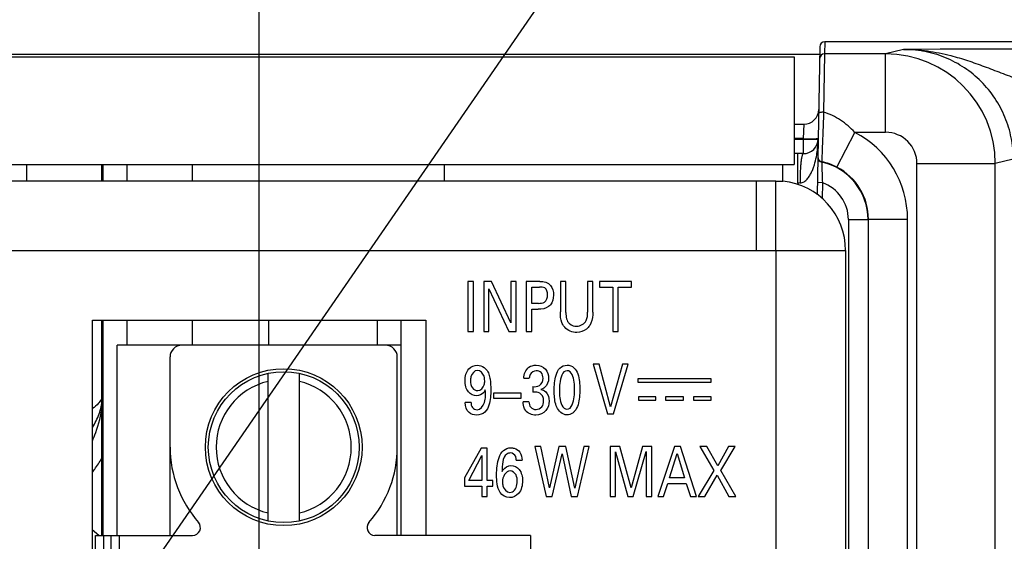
# Model space of a CAD drawing. Header units: inches. Extents: x 0 to 34, y 0 to 22.
# Tile 36 of 59: x 11.2 to 13.1, y 13.9 to 15. Entities that reach past the tile are written whole.
import ezdxf

# ---------------------------------------------------------------- set-up
doc = ezdxf.new("R2010")
doc.units = ezdxf.units.IN
doc.header["$LTSCALE"] = 1.87
doc.header["$MEASUREMENT"] = 0
doc.layers.get('0').update_dxf_attribs({"linetype": 'CONTINUOUS'})
for name, color, linetype in [('02___PRT_ALL_AXES', 7, 'CONTINUOUS'), ('ARTWORK', 7, 'CONTINUOUS'), ('DETAIL', 7, 'CONTINUOUS'), ('DIMENSIONS', 7, 'CONTINUOUS'), ('NONECAD', 7, 'CONTINUOUS')]:
    doc.layers.add(name, color=color, linetype=linetype)
doc.styles.get("Standard").update_dxf_attribs({"font": 'txt', "width": 0.8})
doc.dimstyles.new('DIMSTYLE_1', dxfattribs={"dimtxt": 0.125, "dimasz": 0.18, "dimexe": 0.125, "dimexo": 0.0625, "dimgap": 0.03125, "dimtad": 0, "dimtih": 1, "dimtoh": 1, "dimlfac": 0.5, "dimzin": 4, "dimdsep": 46, "dimtxsty": 'STANDARD', "dimblk": '_FILLED', "dimblk1": '_FILLED', "dimblk2": '_FILLED', "dimcen": 0.09, "dimadec": 0, "dimazin": 0, "dimtp": 0.01, "dimtm": 0.01, "dimtfac": 1, "dimtofl": 0, "dimtmove": 0, "dimatfit": 3, "dimldrblk": '_FILLED', "dimfxl": 1, "dimtolj": 1, "dimtzin": 4, "dimarcsym": 0})
doc.dimstyles.get("Standard").update_dxf_attribs({"dimtxt": 0.125, "dimasz": 0.18, "dimexe": 0.125, "dimexo": 0.0625, "dimgap": 0.09, "dimtad": 0, "dimtih": 1, "dimtoh": 1, "dimdec": 3, "dimzin": 4, "dimdsep": 46, "dimtxsty": 'STANDARD', "dimblk": '_FILLED', "dimblk1": '_FILLED', "dimblk2": '_FILLED', "dimcen": 0.09, "dimadec": 0, "dimazin": 0, "dimtol": 1, "dimtp": 0.01, "dimtm": 0.01, "dimtfac": 1, "dimtdec": 3, "dimtofl": 0, "dimtmove": 0, "dimatfit": 3, "dimldrblk": '_FILLED', "dimfxl": 1, "dimtolj": 1, "dimtzin": 4, "dimarcsym": 0})

# ---------------------------------------------------------------- blocks, each defined once
blk = doc.blocks.new('*D24')
at = {"layer": 'DIMENSIONS', "color": 2, "linetype": 'CONTINUOUS'}
blk.add_line((11.6509, 13.5485), (11.6509, 15.6145), dxfattribs=at)
at = {"layer": 'DIMENSIONS', "color": 2, "linetype": 'CONTINUOUS', "insert": (11.5884, 15.677), "char_height": 0.125, "width": 1.125, "attachment_point": 1, "rotation": 90, "line_spacing_factor": 0.9}
blk.add_mtext('3.39{\\Ftxt.shx;\\W1.000000;\\H0.125000; }[86.2]', dxfattribs=at)
blk = doc.blocks.new('_FILLED')
at = {"color": 0, "linetype": 'BYBLOCK'}
blk.add_solid([(0, 0), (-1, 0.174), (-1, -0.174)], dxfattribs=at)

msp = doc.modelspace()

# ---------------------------------------------------------------- linework, layer by layer
at = {"color": 7, "linetype": 'CONTINUOUS'}
for p, q in [((12.7879, 14.927), (12.7875, 14.9029)), ((30.4335, 14.927), (12.7879, 14.927)), ((7.0572, 14.9022), (12.7775, 14.9022)), ((12.7779, 14.9171), (12.7727, 14.6197)), ((12.7875, 14.9029), (12.7855, 14.7858)), ((12.9101, 14.9029), (12.7875, 14.9029)), ((12.9463, 14.912), (12.9101, 14.9029)), ((12.9102, 14.7454), (12.9102, 14.9029)), ((13.0197, 14.9122), (12.9463, 14.912)), ((12.7261, 14.7616), (12.7457, 14.7616)), ((12.7457, 14.7616), (12.7447, 14.7327)), ((12.812, 14.6756), (12.8483, 14.7454)), ((12.9102, 14.7454), (12.8483, 14.7454)), ((12.7447, 14.7327), (12.7261, 14.7327)), ((12.7261, 14.7315), (12.7446, 14.7315)), ((12.7447, 14.7327), (12.7446, 14.7315)), ((12.7446, 14.7315), (12.7446, 14.7026)), ((12.7706, 14.7327), (12.7743, 14.733)), ((12.7743, 14.733), (12.7747, 14.7332)), ((12.7446, 14.7026), (12.7261, 14.7026)), ((12.7337, 14.6436), (12.7337, 14.7026)), ((12.7819, 14.6863), (12.7819, 14.6855)), ((13.1668, 14.6915), (13.1306, 14.6825)), ((11.1833, 14.6817), (11.1833, 14.648)), ((11.3854, 14.681), (11.3854, 14.648)), ((11.5167, 14.681), (11.5167, 14.648)), ((12.9731, 9.0554), (12.9731, 14.6825)), ((12.9731, 14.6825), (13.1306, 14.6825)), ((13.1306, 8.8265), (13.1306, 14.6825)), ((12.7337, 14.6436), (12.7337, 14.6397)), ((12.7831, 14.6443), (12.7731, 14.6445)), ((12.7831, 14.6443), (12.7825, 14.6119)), ((12.8354, 14.5701), (12.8354, 9.0228)), ((12.8354, 14.5701), (12.8748, 14.5701)), ((12.8748, 14.5701), (12.8748, 9.0622)), ((12.8756, 9.0614), (12.8756, 14.5708)), ((12.8756, 14.5708), (12.9543, 14.5708)), ((12.9543, 9.0581), (12.9543, 14.5708)), ((11.3854, 14.368), (11.3854, 14.318)), ((11.5167, 14.368), (11.5167, 14.318)), ((11.67, 14.368), (11.67, 14.318)), ((11.888, 14.368), (11.888, 14.318)), ((11.3658, 13.9361), (11.3658, 14.318)), ((11.9367, 14.318), (11.3658, 14.318)), ((11.9367, 13.9361), (11.9367, 14.318)), ((11.4721, 13.9361), (11.4721, 14.2943)), ((11.9288, 13.9361), (11.9288, 14.2943)), ((11.669, 13.965), (11.669, 14.2615)), ((11.732, 13.965), (11.732, 14.2615)), ((11.3288, 13.9359), (11.3158, 13.9475)), ((11.3225, 12.7865), (11.3225, 13.9361)), ((11.3225, 13.9361), (11.5174, 13.9361)), ((11.3383, 13.9361), (11.3383, 12.7865)), ((11.354, 12.7865), (11.354, 13.9361)), ((11.3698, 13.9361), (11.3698, 12.7865)), ((12.1965, 13.9361), (11.8836, 13.9361)), ((12.1965, 13.9361), (12.1965, 12.7865))]:
    msp.add_line(p, q, dxfattribs=at)
at = {"color": 3, "linetype": 'CONTINUOUS'}
for p, q in [((7.0655, 14.897), (12.7261, 14.897)), ((12.7261, 14.897), (12.7261, 14.681)), ((7.0655, 14.681), (12.7261, 14.681)), ((12.0238, 14.648), (12.0238, 14.681)), ((12.7038, 14.648), (12.7038, 14.681)), ((6.5885, 14.648), (12.6898, 14.648)), ((12.6498, 14.648), (12.6498, 14.508)), ((12.6898, 14.508), (12.6898, 14.6473)), ((12.6898, 14.6473), (12.7036, 14.6473)), ((6.4485, 14.508), (12.8298, 14.508)), ((11.3159, 12.354), (11.3159, 14.368)), ((11.3159, 14.368), (11.9859, 14.368)), ((11.9859, 14.368), (11.9859, 13.9361))]:
    msp.add_line(p, q, dxfattribs=at)
at = {"color": 7, "linetype": 'CONTINUOUS'}
for radius in [0.1575, 0.1516]:
    msp.add_circle((11.7005, 14.1132), radius, dxfattribs=at)
for centre, radius, start, end in [((12.7879, 14.917), 0.01, 90.0002, 178.9992), ((12.7875, 14.8929), 0.01, 90.0002, 178.9992), ((12.9101, 14.6825), 0.2205, 0.0011, 89.995), ((13.1786, -33.4911), 48.4036, 90.00308, 90.18806), ((12.7457, 14.7916), 0.03, 270, 359.0001), ((12.7575, 14.5708), 0.1968, 359.9976, 62.5221), ((12.9102, 14.6825), 0.063, 0.0035, 90.0053), ((12.7446, 14.7326), 0.03, 269.9996, 359), ((12.5886, 14.7317), 0.1858, 349.1939, 350.9947), ((12.5961, 14.7303), 0.1782, 348.9221, 349.1828), ((12.784, 14.6961), 0.01, 179.004, 258.0518), ((12.784, 14.6953), 0.01, 179.0032, 257.707), ((12.7579, 14.5715), 0.1173, 62.5481, 78.1839), ((12.7567, 14.5701), 0.1181, 0.0042, 77.6942), ((12.7576, 14.5709), 0.1181, 359.9838, 62.528), ((12.7734, 13.1522), 1.4919, 91.356, 91.5226), ((12.7567, 14.5701), 0.0787, 359.9979, 70.4078), ((12.6984, 14.7765), 0.2714, 310.5242, 310.7475), ((11.4957, 14.2943), 0.0236, 90, 180), ((11.9052, 14.2943), 0.0236, 0, 90), ((11.7005, 14.1132), 0.1358, 103.408, 256.592), ((11.7005, 14.1132), 0.1358, 283.408, 76.592), ((11.7005, 14.1132), 0.2283, 180, 221.3984), ((11.7005, 14.1132), 0.2283, 318.6016, 360), ((11.5174, 13.9518), 0.0157, 270, 41.3984), ((11.8836, 13.9518), 0.0157, 138.6016, 270)]:
    msp.add_arc(centre, radius, start, end, dxfattribs=at)
at = {"color": 3, "linetype": 'CONTINUOUS'}
msp.add_arc((12.6898, 14.508), 0.14, 0, 84.3311, dxfattribs=at)
at = {"color": 7, "linetype": 'CONTINUOUS'}
for points, knots in [([(12.9463, 14.912), (12.9623, 14.912), (12.9943, 14.9098), (13.0258, 14.9034), (13.0413, 14.8994)], [0, 0, 0, 0, 0.499547, 1, 1, 1, 1]), ([(13.1668, 14.6915), (13.1668, 14.7059), (13.164, 14.7348), (13.1513, 14.7764), (13.1308, 14.8148), (13.1032, 14.8484), (13.0696, 14.876), (13.0312, 14.8965), (12.9896, 14.9091), (12.9607, 14.912), (12.9463, 14.912)], [0, 0, 0, 0, 0.125, 0.249999, 0.374998, 0.499997, 0.624997, 0.749998, 0.874999, 1, 1, 1, 1]), ([(13.0413, 14.8994), (13.0526, 14.8965), (13.0751, 14.8898), (13.1085, 14.8778), (13.142, 14.865), (13.1645, 14.8565), (13.176, 14.8525)], [0, 0, 0, 0, 0.2459, 0.49373, 0.744893, 1, 1, 1, 1]), ([(12.7855, 14.7858), (12.7843, 14.7858), (12.7824, 14.7857), (12.7801, 14.7854), (12.7786, 14.7852), (12.7773, 14.7848), (12.7763, 14.7844), (12.7755, 14.7838), (12.7755, 14.7834)], [0, 0, 0, 0, 0.358577, 0.52172, 0.666456, 0.788196, 0.88395, 1, 1, 1, 1]), ([(12.7855, 14.7858), (12.7853, 14.7799), (12.7849, 14.7681), (12.7843, 14.7507), (12.7836, 14.734), (12.7831, 14.7209), (12.7827, 14.7114), (12.7825, 14.7053), (12.7823, 14.6999), (12.7821, 14.6954), (12.782, 14.6921), (12.7819, 14.69), (12.7819, 14.6888), (12.7819, 14.6878), (12.7819, 14.6871), (12.7819, 14.6866), (12.7819, 14.6864), (12.7819, 14.6863)], [0, 0, 0, 0, 0.177024, 0.355448, 0.526396, 0.681285, 0.750191, 0.812177, 0.866418, 0.912181, 0.948844, 0.963603, 0.975911, 0.985729, 0.993026, 0.997782, 1, 1, 1, 1]), ([(12.8483, 14.7454), (12.8396, 14.7545), (12.8252, 14.767), (12.8034, 14.7795), (12.7916, 14.784), (12.7855, 14.7858)], [0, 0, 0, 0, 0.50033, 0.750126, 1, 1, 1, 1]), ([(12.7446, 14.7315), (12.7466, 14.7315), (12.7504, 14.7315), (12.756, 14.7314), (12.7611, 14.7314), (12.7656, 14.7315), (12.7688, 14.7315), (12.771, 14.7316), (12.7723, 14.7317), (12.7732, 14.7318), (12.774, 14.7319), (12.7744, 14.7319), (12.7746, 14.732), (12.7746, 14.7321)], [0, 0, 0, 0, 0.194684, 0.381864, 0.554389, 0.705633, 0.829811, 0.880227, 0.922196, 0.955334, 0.97935, 0.994107, 1, 1, 1, 1]), ([(12.7447, 14.7327), (12.7497, 14.7326), (12.7583, 14.7325), (12.767, 14.7326), (12.7706, 14.7327)], [0, 0, 0, 0, 0.577253, 1, 1, 1, 1]), ([(12.7446, 14.7026), (12.7444, 14.7026), (12.7439, 14.7023), (12.7433, 14.7013), (12.7427, 14.6999), (12.7421, 14.698), (12.7415, 14.6955), (12.7408, 14.6913), (12.7399, 14.6849), (12.7391, 14.6761), (12.7383, 14.6622), (12.7381, 14.6513), (12.7381, 14.6437)], [0, 0, 0, 0, 0.011633, 0.029209, 0.054694, 0.088523, 0.130653, 0.180829, 0.303648, 0.452766, 0.622795, 1, 1, 1, 1]), ([(12.7381, 14.6437), (12.7395, 14.6438), (12.7423, 14.6443), (12.7462, 14.6461), (12.7496, 14.6486), (12.7535, 14.6525), (12.7575, 14.658), (12.7614, 14.6652), (12.7645, 14.6727), (12.768, 14.6829), (12.7699, 14.6908), (12.771, 14.696)], [0, 0, 0, 0, 0.065416, 0.129891, 0.193562, 0.256653, 0.38166, 0.505922, 0.629765, 0.75335, 1, 1, 1, 1]), ([(12.7819, 14.6855), (12.7819, 14.6844), (12.7821, 14.6706), (12.7824, 14.6569), (12.7831, 14.6443)], [0, 0, 0, 0, 0.08347, 1, 1, 1, 1]), ([(11.3158, 14.0622), (11.3174, 14.0646), (11.324, 14.0739), (11.3304, 14.0833), (11.335, 14.0905)], [0, 0, 0, 0, 0.247904, 1, 1, 1, 1])]:
    msp.add_open_spline(points, degree=3, knots=knots, dxfattribs=at)
msp.add_open_spline([(12.7721, 14.7026), (12.7737, 14.7123), (12.7745, 14.7222), (12.7746, 14.7321)], degree=3, dxfattribs=at)
at = {"layer": '02___PRT_ALL_AXES', "color": 7, "linetype": 'CONTINUOUS'}
for p, q in [((11.3348, 14.648), (11.3348, 14.681)), ((11.3367, 14.681), (11.3367, 14.648)), ((11.3348, 13.9361), (11.3348, 14.368)), ((11.3367, 14.368), (11.3367, 13.9361))]:
    msp.add_line(p, q, dxfattribs=at)
at = {"layer": '02___PRT_ALL_AXES', "color": 3, "linetype": 'CONTINUOUS'}
for p, q in [((12.6898, 14.508), (12.6898, 9.058)), ((12.8298, 14.508), (12.8298, 9.058))]:
    msp.add_line(p, q, dxfattribs=at)
at = {"layer": '02___PRT_ALL_AXES', "color": 7, "linetype": 'CONTINUOUS'}
for points, knots in [([(11.3161, 14.1528), (11.3215, 14.1614), (11.3305, 14.1793), (11.335, 14.1989), (11.3361, 14.2085)], [0, 0, 0, 0, 0.511589, 1, 1, 1, 1]), ([(11.3361, 14.2151), (11.3358, 14.2143), (11.3347, 14.2106), (11.3328, 14.2072), (11.3311, 14.2049)], [0, 0, 0, 0, 0.235203, 1, 1, 1, 1]), ([(11.3311, 14.2049), (11.3302, 14.2036), (11.3259, 14.1982), (11.3205, 14.1938), (11.3161, 14.1907)], [0, 0, 0, 0, 0.222743, 1, 1, 1, 1]), ([(11.3161, 14.1258), (11.3185, 14.1313), (11.3276, 14.1539), (11.3338, 14.1778), (11.3357, 14.1961)], [0, 0, 0, 0, 0.246051, 1, 1, 1, 1])]:
    msp.add_open_spline(points, degree=3, knots=knots, dxfattribs=at)
at = {"layer": 'ARTWORK', "color": 3, "linetype": 'CONTINUOUS'}
for p, q in [((12.0707, 14.4461), (12.0707, 14.3457)), ((12.0818, 14.4461), (12.0707, 14.4461)), ((12.0818, 14.3457), (12.0818, 14.4461)), ((12.1024, 14.4461), (12.1024, 14.3457)), ((12.1178, 14.4461), (12.1024, 14.4461)), ((12.1572, 14.3631), (12.1178, 14.4461)), ((12.1572, 14.4461), (12.1572, 14.3631)), ((12.1675, 14.4461), (12.1572, 14.4461)), ((12.1675, 14.3457), (12.1675, 14.4461)), ((12.1881, 14.4461), (12.1881, 14.3457)), ((12.2149, 14.4461), (12.1881, 14.4461)), ((12.2565, 14.4461), (12.2565, 14.3849)), ((12.2676, 14.4461), (12.2565, 14.4461)), ((12.2676, 14.3839), (12.2676, 14.4461)), ((12.3111, 14.4461), (12.3111, 14.3845)), ((12.3219, 14.4461), (12.3111, 14.4461)), ((12.3219, 14.3842), (12.3219, 14.4461)), ((12.3349, 14.4461), (12.3349, 14.4342)), ((12.3997, 14.4461), (12.3349, 14.4461)), ((12.3997, 14.4342), (12.3997, 14.4461)), ((12.1125, 14.3457), (12.1125, 14.4309)), ((12.1125, 14.4309), (12.1532, 14.3457)), ((12.1992, 14.402), (12.1992, 14.4348)), ((12.1992, 14.4348), (12.2147, 14.4348)), ((12.3349, 14.4342), (12.3618, 14.4342)), ((12.3618, 14.4342), (12.3618, 14.3457)), ((12.3728, 14.3457), (12.3728, 14.4342)), ((12.3728, 14.4342), (12.3997, 14.4342)), ((12.2124, 14.402), (12.1992, 14.402)), ((12.1992, 14.3457), (12.1992, 14.3903)), ((12.1992, 14.3903), (12.2121, 14.3903)), ((12.0707, 14.3457), (12.0818, 14.3457)), ((12.1024, 14.3457), (12.1125, 14.3457)), ((12.1532, 14.3457), (12.1675, 14.3457)), ((12.1881, 14.3457), (12.1992, 14.3457)), ((12.3618, 14.3457), (12.3728, 14.3457)), ((12.3223, 14.2802), (12.3509, 14.1798)), ((12.3347, 14.2802), (12.3223, 14.2802)), ((12.3574, 14.1944), (12.3347, 14.2802)), ((12.3814, 14.2802), (12.3574, 14.1944)), ((12.3631, 14.1798), (12.3926, 14.2802)), ((12.3926, 14.2802), (12.3814, 14.2802)), ((12.1829, 14.2515), (12.1941, 14.2515)), ((12.4124, 14.2506), (12.4124, 14.2437)), ((12.5597, 14.2506), (12.4124, 14.2506)), ((12.5597, 14.2437), (12.5597, 14.2506)), ((12.2011, 14.2348), (12.2011, 14.2236)), ((12.4124, 14.2437), (12.5597, 14.2437)), ((12.1219, 14.2219), (12.1219, 14.2119)), ((12.1774, 14.2219), (12.1219, 14.2219)), ((12.1219, 14.2119), (12.1774, 14.2119)), ((12.1774, 14.2119), (12.1774, 14.2219)), ((12.4132, 14.2146), (12.4132, 14.2076)), ((12.4483, 14.2146), (12.4132, 14.2146)), ((12.4483, 14.2076), (12.4483, 14.2146)), ((12.468, 14.2146), (12.468, 14.2076)), ((12.504, 14.2146), (12.468, 14.2146)), ((12.504, 14.2076), (12.504, 14.2146)), ((12.524, 14.2146), (12.524, 14.2076)), ((12.5597, 14.2146), (12.524, 14.2146)), ((12.5597, 14.2076), (12.5597, 14.2146)), ((12.0769, 14.2027), (12.0652, 14.2027)), ((12.1934, 14.2045), (12.1817, 14.2045)), ((12.4132, 14.2076), (12.4483, 14.2076)), ((12.468, 14.2076), (12.504, 14.2076)), ((12.524, 14.2076), (12.5597, 14.2076)), ((12.3509, 14.1798), (12.3631, 14.1798)), ((12.0974, 14.1113), (12.0641, 14.0513)), ((12.1094, 14.1113), (12.0974, 14.1113)), ((12.1094, 14.046), (12.1094, 14.1113)), ((12.2052, 14.1143), (12.2279, 14.0139)), ((12.2171, 14.1143), (12.2052, 14.1143)), ((12.2344, 14.0317), (12.2171, 14.1143)), ((12.2535, 14.1143), (12.2344, 14.0317)), ((12.2672, 14.1143), (12.2535, 14.1143)), ((12.2854, 14.031), (12.2672, 14.1143)), ((12.3036, 14.1143), (12.2854, 14.031)), ((12.2907, 14.0139), (12.3144, 14.1143)), ((12.3144, 14.1143), (12.3036, 14.1143)), ((12.3563, 14.1143), (12.3563, 14.0139)), ((12.3759, 14.1143), (12.3563, 14.1143)), ((12.3986, 14.0315), (12.3759, 14.1143)), ((12.4218, 14.1143), (12.3986, 14.0315)), ((12.4401, 14.1143), (12.4218, 14.1143)), ((12.4401, 14.0139), (12.4401, 14.1143)), ((12.4859, 14.1143), (12.4522, 14.0139)), ((12.4978, 14.1143), (12.4859, 14.1143)), ((12.5302, 14.0139), (12.4978, 14.1143)), ((12.5368, 14.1143), (12.5646, 14.0664)), ((12.551, 14.1143), (12.5368, 14.1143)), ((12.5727, 14.0756), (12.551, 14.1143)), ((12.5944, 14.1143), (12.5727, 14.0756)), ((12.5793, 14.0662), (12.6078, 14.1143)), ((12.6078, 14.1143), (12.5944, 14.1143)), ((12.0725, 14.046), (12.099, 14.0967)), ((12.099, 14.0967), (12.099, 14.046)), ((12.2399, 14.0139), (12.2598, 14.0997)), ((12.2598, 14.0997), (12.2784, 14.0139)), ((12.367, 14.0139), (12.367, 14.1037)), ((12.367, 14.1037), (12.3924, 14.0139)), ((12.4029, 14.0139), (12.4292, 14.1043)), ((12.4292, 14.1043), (12.4292, 14.0139)), ((12.4758, 14.0513), (12.4914, 14.1005)), ((12.4914, 14.1005), (12.5061, 14.0513)), ((12.1679, 14.0873), (12.1794, 14.0873)), ((12.0641, 14.0513), (12.0641, 14.0347)), ((12.5061, 14.0513), (12.4758, 14.0513)), ((12.5646, 14.0664), (12.5335, 14.0139)), ((12.5469, 14.0139), (12.5714, 14.057)), ((12.5714, 14.057), (12.5952, 14.0139)), ((12.6092, 14.0139), (12.5793, 14.0662)), ((12.0641, 14.0347), (12.0987, 14.0347)), ((12.099, 14.046), (12.0725, 14.046)), ((12.0987, 14.0347), (12.0987, 14.0139)), ((12.1206, 14.046), (12.1094, 14.046)), ((12.1094, 14.0139), (12.1094, 14.0347)), ((12.1094, 14.0347), (12.1206, 14.0347)), ((12.1206, 14.0347), (12.1206, 14.046)), ((12.4636, 14.0139), (12.4723, 14.04)), ((12.4723, 14.04), (12.5095, 14.04)), ((12.5095, 14.04), (12.5181, 14.0139)), ((12.0987, 14.0139), (12.1094, 14.0139)), ((12.2279, 14.0139), (12.2399, 14.0139)), ((12.2784, 14.0139), (12.2907, 14.0139)), ((12.3563, 14.0139), (12.367, 14.0139)), ((12.3924, 14.0139), (12.4029, 14.0139)), ((12.4292, 14.0139), (12.4401, 14.0139)), ((12.4522, 14.0139), (12.4636, 14.0139)), ((12.5181, 14.0139), (12.5302, 14.0139)), ((12.5335, 14.0139), (12.5469, 14.0139)), ((12.5952, 14.0139), (12.6092, 14.0139))]:
    msp.add_line(p, q, dxfattribs=at)
for points in [[(12.2149, 14.4461), (12.2227, 14.4461), (12.2322, 14.4443), (12.2368, 14.438)], [(12.2368, 14.438), (12.241, 14.4327), (12.2427, 14.4253), (12.2427, 14.4185)], [(12.2427, 14.4185), (12.2427, 14.4117), (12.2406, 14.4043), (12.2364, 14.3989)], [(12.2118, 14.2229), (12.2083, 14.2237), (12.2047, 14.2237), (12.2011, 14.2236)], [(12.2697, 14.1778), (12.261, 14.1778), (12.2523, 14.1858), (12.2491, 14.1938)], [(12.2073, 14.1774), (12.1995, 14.1774), (12.1906, 14.181), (12.1862, 14.1874)], [(12.1753, 14.1029), (12.1783, 14.0984), (12.1792, 14.0927), (12.1794, 14.0873)], [(12.1354, 14.0222), (12.1292, 14.0326), (12.1284, 14.0456), (12.1284, 14.0577)], [(12.1554, 14.0656), (12.1466, 14.0656), (12.14, 14.0529), (12.14, 14.044)], [(12.1544, 14.0118), (12.1471, 14.0118), (12.1392, 14.0161), (12.1354, 14.0222)]]:
    msp.add_open_spline(points, degree=3, dxfattribs=at)
for points, knots in [([(12.2309, 14.4191), (12.2309, 14.4241), (12.2278, 14.4345), (12.2182, 14.4348), (12.2147, 14.4348)], [0, 0, 0, 0, 0.588639, 1, 1, 1, 1]), ([(12.2124, 14.402), (12.2165, 14.402), (12.2271, 14.4024), (12.2309, 14.4137), (12.2309, 14.4191)], [0, 0, 0, 0, 0.432468, 1, 1, 1, 1]), ([(12.2364, 14.3989), (12.2353, 14.3976), (12.2292, 14.3912), (12.2192, 14.3903), (12.2121, 14.3903)], [0, 0, 0, 0, 0.191081, 1, 1, 1, 1]), ([(12.2612, 14.3596), (12.2605, 14.3608), (12.2568, 14.3686), (12.2565, 14.3776), (12.2565, 14.3849)], [0, 0, 0, 0, 0.158823, 1, 1, 1, 1]), ([(12.2676, 14.3839), (12.2676, 14.3816), (12.2678, 14.3755), (12.2692, 14.3692), (12.2711, 14.3658)], [0, 0, 0, 0, 0.374304, 1, 1, 1, 1]), ([(12.2895, 14.356), (12.2969, 14.356), (12.3112, 14.3647), (12.3111, 14.3788), (12.3111, 14.3845)], [0, 0, 0, 0, 0.563708, 1, 1, 1, 1]), ([(12.3219, 14.3842), (12.3219, 14.3825), (12.3218, 14.3733), (12.3194, 14.3638), (12.3154, 14.3575)], [0, 0, 0, 0, 0.18288, 1, 1, 1, 1]), ([(12.2895, 14.3436), (12.2873, 14.3436), (12.2762, 14.3445), (12.2655, 14.3518), (12.2612, 14.3596)], [0, 0, 0, 0, 0.19846, 1, 1, 1, 1]), ([(12.2711, 14.3658), (12.2723, 14.364), (12.2768, 14.3582), (12.2845, 14.356), (12.2895, 14.356)], [0, 0, 0, 0, 0.305761, 1, 1, 1, 1]), ([(12.3154, 14.3575), (12.3136, 14.3547), (12.3069, 14.3469), (12.2963, 14.3436), (12.2895, 14.3436)], [0, 0, 0, 0, 0.326357, 1, 1, 1, 1]), ([(12.065, 14.2468), (12.065, 14.2551), (12.0683, 14.2713), (12.0835, 14.2778), (12.0897, 14.2778)], [0, 0, 0, 0, 0.576957, 1, 1, 1, 1]), ([(12.0897, 14.2674), (12.0836, 14.2674), (12.0762, 14.2578), (12.0759, 14.2494), (12.0759, 14.2467)], [0, 0, 0, 0, 0.690471, 1, 1, 1, 1]), ([(12.0897, 14.2778), (12.0945, 14.2778), (12.1072, 14.2738), (12.1128, 14.2613), (12.1144, 14.2542)], [0, 0, 0, 0, 0.397134, 1, 1, 1, 1]), ([(12.1044, 14.2465), (12.1044, 14.2496), (12.1039, 14.2585), (12.0956, 14.2674), (12.0897, 14.2674)], [0, 0, 0, 0, 0.339678, 1, 1, 1, 1]), ([(12.1829, 14.2515), (12.1831, 14.2597), (12.1887, 14.2746), (12.2027, 14.2778), (12.2078, 14.2778)], [0, 0, 0, 0, 0.617738, 1, 1, 1, 1]), ([(12.2078, 14.2778), (12.2146, 14.2778), (12.2288, 14.2723), (12.2329, 14.2582), (12.2329, 14.2518)], [0, 0, 0, 0, 0.517738, 1, 1, 1, 1]), ([(12.2441, 14.2268), (12.2441, 14.2372), (12.2452, 14.253), (12.2537, 14.2732), (12.2647, 14.2779), (12.2699, 14.2779)], [0, 0, 0, 0, 0.495596, 0.752997, 1, 1, 1, 1]), ([(12.2699, 14.2779), (12.2748, 14.2779), (12.2851, 14.2741), (12.2947, 14.2552), (12.2956, 14.2395), (12.2956, 14.229)], [0, 0, 0, 0, 0.240171, 0.482854, 1, 1, 1, 1]), ([(12.1144, 14.2542), (12.1148, 14.2526), (12.1164, 14.2441), (12.1166, 14.2354), (12.1166, 14.2283)], [0, 0, 0, 0, 0.182954, 1, 1, 1, 1]), ([(12.2081, 14.2667), (12.2033, 14.2667), (12.1955, 14.2615), (12.1943, 14.2541), (12.1941, 14.2515)], [0, 0, 0, 0, 0.654388, 1, 1, 1, 1]), ([(12.2011, 14.2348), (12.2055, 14.2344), (12.2166, 14.2349), (12.2217, 14.2461), (12.2217, 14.2515)], [0, 0, 0, 0, 0.4502, 1, 1, 1, 1]), ([(12.2217, 14.2515), (12.2217, 14.2556), (12.2198, 14.2642), (12.2115, 14.2667), (12.2081, 14.2667)], [0, 0, 0, 0, 0.544655, 1, 1, 1, 1]), ([(12.2329, 14.2518), (12.2329, 14.245), (12.2291, 14.2343), (12.2202, 14.2299), (12.2175, 14.2291)], [0, 0, 0, 0, 0.709978, 1, 1, 1, 1]), ([(12.27, 14.2668), (12.2601, 14.2668), (12.2547, 14.245), (12.2548, 14.232), (12.2548, 14.2275)], [0, 0, 0, 0, 0.689475, 1, 1, 1, 1]), ([(12.2849, 14.2277), (12.2849, 14.233), (12.2851, 14.2459), (12.2791, 14.2668), (12.27, 14.2668)], [0, 0, 0, 0, 0.3681, 1, 1, 1, 1]), ([(12.0884, 14.2164), (12.0824, 14.2164), (12.068, 14.2235), (12.065, 14.2388), (12.065, 14.2468)], [0, 0, 0, 0, 0.429954, 1, 1, 1, 1]), ([(12.0759, 14.2467), (12.0759, 14.2416), (12.0773, 14.2318), (12.0865, 14.2269), (12.0904, 14.2269)], [0, 0, 0, 0, 0.564926, 1, 1, 1, 1]), ([(12.1166, 14.2283), (12.1166, 14.218), (12.1161, 14.2021), (12.1061, 14.1817), (12.0941, 14.1776), (12.0883, 14.1776)], [0, 0, 0, 0, 0.477557, 0.731589, 1, 1, 1, 1]), ([(12.1056, 14.2284), (12.1048, 14.2263), (12.1012, 14.2199), (12.0934, 14.2164), (12.0884, 14.2164)], [0, 0, 0, 0, 0.313231, 1, 1, 1, 1]), ([(12.0892, 14.1885), (12.0961, 14.1885), (12.1081, 14.205), (12.106, 14.2199), (12.1056, 14.2284)], [0, 0, 0, 0, 0.445247, 1, 1, 1, 1]), ([(12.0904, 14.2269), (12.0963, 14.2269), (12.104, 14.2355), (12.1044, 14.2439), (12.1044, 14.2465)], [0, 0, 0, 0, 0.6864, 1, 1, 1, 1]), ([(12.2175, 14.2291), (12.221, 14.2285), (12.2309, 14.2239), (12.234, 14.2124), (12.234, 14.2058)], [0, 0, 0, 0, 0.345658, 1, 1, 1, 1]), ([(12.2698, 14.1894), (12.2795, 14.1894), (12.2848, 14.2106), (12.2849, 14.2233), (12.2849, 14.2277)], [0, 0, 0, 0, 0.686011, 1, 1, 1, 1]), ([(12.2956, 14.229), (12.2956, 14.2239), (12.2952, 14.2089), (12.2915, 14.1929), (12.285, 14.1852)], [0, 0, 0, 0, 0.336831, 1, 1, 1, 1]), ([(12.2229, 14.2059), (12.2229, 14.2082), (12.2222, 14.2153), (12.2164, 14.2216), (12.2118, 14.2229)], [0, 0, 0, 0, 0.319674, 1, 1, 1, 1]), ([(12.2491, 14.1938), (12.2484, 14.1956), (12.2448, 14.2062), (12.2441, 14.2175), (12.2441, 14.2268)], [0, 0, 0, 0, 0.171455, 1, 1, 1, 1]), ([(12.2548, 14.2275), (12.2548, 14.2225), (12.2547, 14.2098), (12.2607, 14.1894), (12.2698, 14.1894)], [0, 0, 0, 0, 0.355725, 1, 1, 1, 1]), ([(12.0883, 14.1776), (12.083, 14.1776), (12.0692, 14.1812), (12.0654, 14.1955), (12.0652, 14.2027)], [0, 0, 0, 0, 0.427988, 1, 1, 1, 1]), ([(12.0769, 14.2027), (12.0769, 14.1992), (12.0781, 14.1914), (12.0858, 14.1885), (12.0892, 14.1885)], [0, 0, 0, 0, 0.509849, 1, 1, 1, 1]), ([(12.1862, 14.1874), (12.1835, 14.1913), (12.1819, 14.1975), (12.1817, 14.2034), (12.1817, 14.2045)], [0, 0, 0, 0, 0.802264, 1, 1, 1, 1]), ([(12.1934, 14.2045), (12.1934, 14.2006), (12.1951, 14.1919), (12.2037, 14.1888), (12.2076, 14.1888)], [0, 0, 0, 0, 0.50667, 1, 1, 1, 1]), ([(12.234, 14.2058), (12.234, 14.199), (12.2296, 14.184), (12.2147, 14.1774), (12.2073, 14.1774)], [0, 0, 0, 0, 0.480256, 1, 1, 1, 1]), ([(12.2076, 14.1888), (12.2118, 14.1888), (12.2209, 14.1928), (12.2229, 14.2018), (12.2229, 14.2059)], [0, 0, 0, 0, 0.511899, 1, 1, 1, 1]), ([(12.285, 14.1852), (12.2838, 14.1838), (12.2795, 14.1798), (12.2735, 14.1778), (12.2697, 14.1778)], [0, 0, 0, 0, 0.328347, 1, 1, 1, 1]), ([(12.1284, 14.0577), (12.1284, 14.0695), (12.1298, 14.0869), (12.1405, 14.1078), (12.1516, 14.112), (12.1568, 14.112)], [0, 0, 0, 0, 0.525688, 0.76683, 1, 1, 1, 1]), ([(12.1568, 14.112), (12.1591, 14.112), (12.1662, 14.1112), (12.1724, 14.1067), (12.1753, 14.1029)], [0, 0, 0, 0, 0.323397, 1, 1, 1, 1]), ([(12.1563, 14.1016), (12.1538, 14.1016), (12.1387, 14.0962), (12.1398, 14.0763), (12.1393, 14.0641)], [0, 0, 0, 0, 0.170972, 1, 1, 1, 1]), ([(12.1679, 14.0873), (12.1679, 14.0896), (12.1674, 14.0964), (12.1605, 14.1016), (12.1563, 14.1016)], [0, 0, 0, 0, 0.356624, 1, 1, 1, 1]), ([(12.1393, 14.0641), (12.14, 14.0654), (12.1434, 14.0719), (12.1512, 14.0763), (12.1571, 14.0763)], [0, 0, 0, 0, 0.198629, 1, 1, 1, 1]), ([(12.1571, 14.0763), (12.1632, 14.0763), (12.1777, 14.069), (12.1804, 14.0535), (12.1804, 14.0454)], [0, 0, 0, 0, 0.428477, 1, 1, 1, 1]), ([(12.1697, 14.0442), (12.1697, 14.0487), (12.1694, 14.0584), (12.1602, 14.0656), (12.1554, 14.0656)], [0, 0, 0, 0, 0.482123, 1, 1, 1, 1]), ([(12.14, 14.044), (12.14, 14.0411), (12.1406, 14.0322), (12.1485, 14.0224), (12.1548, 14.0224)], [0, 0, 0, 0, 0.316333, 1, 1, 1, 1]), ([(12.1804, 14.0454), (12.1804, 14.0366), (12.1769, 14.0197), (12.161, 14.0118), (12.1544, 14.0118)], [0, 0, 0, 0, 0.571616, 1, 1, 1, 1]), ([(12.1548, 14.0224), (12.1566, 14.0224), (12.1662, 14.0246), (12.1697, 14.0366), (12.1697, 14.0442)], [0, 0, 0, 0, 0.190691, 1, 1, 1, 1])]:
    msp.add_open_spline(points, degree=3, knots=knots, dxfattribs=at)
at = {"layer": 'NONECAD', "color": 4, "linetype": 'CONTINUOUS'}
msp.add_line((11.9367, 14.318), (11.9367, 14.368), dxfattribs=at)

# ---------------------------------------------------------------- dimensions: what is measured, and where the dimension line sits
at = {"layer": 'DIMENSIONS', "color": 2, "linetype": 'CONTINUOUS'}
dim = msp.add_ordinate_dim(feature_location=(11.6509, 13.5485), offset=(0, 2.0659), dtype=1, origin=(4.8653, 13.486), dimstyle='DIMSTYLE_1', dxfattribs=at)
dim.commit()
dim.dimension.update_dxf_attribs({"geometry": '*D24', "text_midpoint": (11.6509, 16.2395)})

# ---------------------------------------------------------------- leaders
at = {"layer": 'DETAIL', "color": 2, "linetype": 'CONTINUOUS'}
msp.add_leader([(9.7671, 11.4566), (12.6796, 15.677), (12.8596, 15.677)], dimstyle='STANDARD', override={"dimtad": 0}, dxfattribs=at)

doc.saveas('drawing.dxf')
